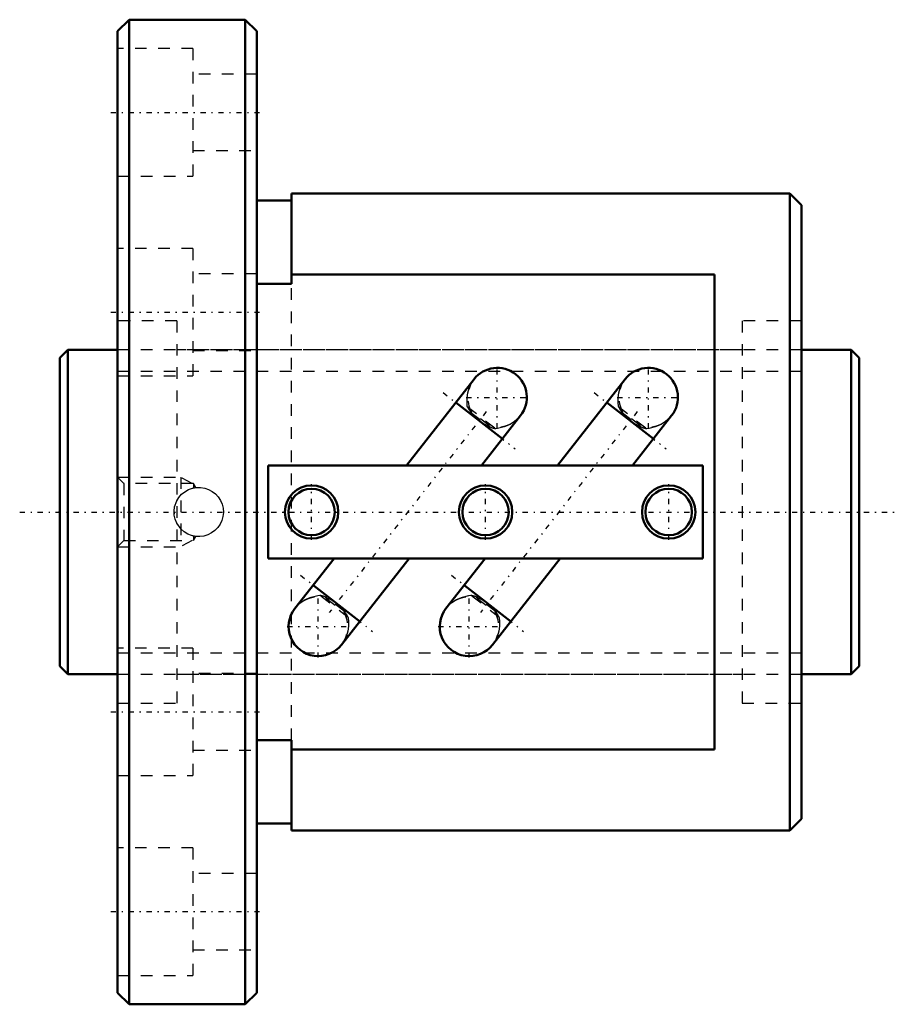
# Model space of a CAD drawing. Header units: millimetres. Extents: x -3.5 to 72.5, y -42.5 to 42.5.
import ezdxf

# ---------------------------------------------------------------- set-up
doc = ezdxf.new("R2010")
doc.units = ezdxf.units.MM
doc.linetypes.add('Center', pattern=[1.5, 0.45, -0.5, 0.05, -0.5])
doc.linetypes.add('Dashed', pattern=[2, 1, -1])
for name, color, linetype, lineweight in [('2d ConnectionPoints', 7, 'Continuous', 50), ('AM_0', 7, 'Continuous', 50), ('AM_5', 3, 'Continuous', 25), ('AM_7', 7, 'Center', 25), ('AM_9', 6, 'Dashed', 25)]:
    doc.layers.add(name, color=color, linetype=linetype, lineweight=lineweight)

# ---------------------------------------------------------------- blocks, each defined once
blk = doc.blocks.new('1_BIF2805V_5RR_Nut_0_in_BIF2805V_5RRG0_69LC0_000_0')
at = {"layer": 'AM_0'}
for p, q in [((6, 42.5), (5, 41.5)), ((16, 42.5), (6, 42.5)), ((6, 42.5), (6, -42.5)), ((17, 41.5), (16, 42.5)), ((16, 42.5), (16, -42.5)), ((5, 41.5), (5, -41.5)), ((17, 41.5), (17, -41.5)), ((20, 27.5), (20, 19.688)), ((63, 27.5), (20, 27.5)), ((64, 26.5), (63, 27.5)), ((63, 27.5), (63, -27.5)), ((20, 26.9), (17, 26.9)), ((64, 26.5), (64, -26.5)), ((56.5, 20.5), (20, 20.5)), ((56.5, -20.5), (56.5, 20.5)), ((20, 19.688), (17, 19.688)), ((35.752, 11.459), (29.924, 4)), ((48.787, 11.459), (42.959, 4)), ((38.201, 6.31), (34.182, 9.45)), ((51.236, 6.31), (47.217, 9.45)), ((36.396, 4), (39.771, 8.32)), ((49.431, 4), (52.806, 8.32)), ((55.5, 4), (18, 4)), ((18, 4), (18, -4)), ((55.5, -4), (55.5, 4)), ((18, -4), (55.5, -4)), ((23.674, -4), (20.299, -8.32)), ((24.318, -11.459), (30.146, -4)), ((36.709, -4), (33.334, -8.32)), ((37.353, -11.459), (43.181, -4)), ((21.869, -6.31), (25.888, -9.45)), ((34.904, -6.31), (38.923, -9.45)), ((17, -19.688), (20, -19.688)), ((20, -19.688), (20, -27.5)), ((20, -20.5), (56.5, -20.5)), ((17, -26.9), (20, -26.9)), ((63, -27.5), (64, -26.5)), ((20, -27.5), (63, -27.5)), ((5, -41.5), (6, -42.5)), ((16, -42.5), (17, -41.5)), ((6, -42.5), (16, -42.5))]:
    blk.add_line(p, q, dxfattribs=at)
for centre, radius in [((21.74, 0), 2.3), ((21.74, 0), 2), ((36.75, 0), 2.3), ((36.75, 0), 2), ((52.55, 0), 2.3), ((52.55, 0), 2)]:
    blk.add_circle(centre, radius, dxfattribs=at)
for centre, start, end in [((37.762, 9.89), 322, 142), ((50.797, 9.89), 322, 142), ((22.308, -9.89), 142, 322), ((35.343, -9.89), 142, 322)]:
    blk.add_arc(centre, 2.55, start, end, dxfattribs=at)
at = {"layer": 'AM_5', "linetype": 'Dashed'}
for p, q in [((5, 3), (10.44, 3)), ((11.44, 2.458), (10.44, 3)), ((10.44, 3), (10.44, -3)), ((11.44, -2.459), (10.44, -3)), ((5, -3), (10.44, -3))]:
    blk.add_line(p, q, dxfattribs=at)
at = {"layer": 'AM_7'}
for p, q in [((4.4, 34.5), (17.6, 34.5)), ((4.4, 17.25), (17.6, 17.25)), ((37.762, 7.212), (37.762, 12.567)), ((50.797, 7.212), (50.797, 12.567)), ((33.089, 10.304), (39.294, 5.456)), ((46.124, 10.304), (52.329, 5.456)), ((35.084, 9.89), (40.439, 9.89)), ((48.119, 9.89), (53.474, 9.89)), ((36.807, 8.668), (23.263, -8.668)), ((49.842, 8.668), (36.298, -8.668)), ((21.74, -2.415), (21.74, 2.415)), ((36.75, -2.415), (36.75, 2.415)), ((52.55, -2.415), (52.55, 2.415)), ((20.776, -5.456), (26.981, -10.304)), ((33.811, -5.456), (40.016, -10.304)), ((22.308, -12.567), (22.308, -7.212)), ((35.343, -12.567), (35.343, -7.212)), ((19.631, -9.89), (24.986, -9.89)), ((32.666, -9.89), (38.021, -9.89)), ((4.4, -17.25), (17.6, -17.25)), ((4.4, -34.5), (17.6, -34.5))]:
    blk.add_line(p, q, dxfattribs=at)
at = {"layer": 'AM_9'}
for p, q in [((11.5, 40), (5, 40)), ((11.5, 40), (11.5, 29)), ((17, 37.8), (11.5, 37.8)), ((11.5, 31.2), (17, 31.2)), ((5, 29), (11.5, 29)), ((11.5, 22.75), (5, 22.75)), ((11.5, 22.75), (11.5, 11.75)), ((17, 20.55), (11.5, 20.55)), ((20, -19.688), (20, 19.688)), ((10.1, 16.5), (5, 16.5)), ((10.1, 16.5), (10.1, -16.5)), ((64, 16.5), (58.9, 16.5)), ((58.9, 16.5), (58.9, -16.5)), ((58.9, 14), (10.1, 14)), ((11.5, 13.95), (17, 13.95)), ((5, 11.75), (11.5, 11.75)), ((35.586, 11.228), (35.715, 11.412)), ((35.715, 11.412), (35.761, 11.471)), ((48.621, 11.228), (48.75, 11.412)), ((48.75, 11.412), (48.796, 11.471)), ((35.172, 9.114), (37.635, 7.189)), ((35.535, 8.647), (35.412, 8.49)), ((35.491, 8.591), (37.051, 7.372)), ((37.095, 7.428), (35.535, 8.647)), ((48.207, 9.114), (50.67, 7.189)), ((48.57, 8.647), (48.447, 8.49)), ((48.526, 8.591), (50.086, 7.372)), ((50.13, 7.428), (48.57, 8.647)), ((39.801, 8.36), (39.746, 8.288)), ((52.836, 8.36), (52.781, 8.288)), ((37.095, 7.428), (36.972, 7.271)), ((50.13, 7.428), (50.007, 7.271)), ((5.541, 2.458), (5, 3)), ((11.55, 2.458), (5.541, 2.458)), ((5.541, 2.458), (5.541, -2.459)), ((11.489, 2.062), (11.55, 2.077)), ((11.55, 2.458), (11.55, 2.077)), ((11.749, 2.114), (11.55, 2.458)), ((10.081, 0.911), (10.144, 1.035)), ((10.12, -0.99), (10.07, -0.888)), ((5, -3), (5.541, -2.459)), ((5.541, -2.459), (11.55, -2.459)), ((11.55, -2.077), (11.467, -2.057)), ((11.55, -2.077), (11.55, -2.459)), ((11.55, -2.459), (11.749, -2.114)), ((24.898, -9.114), (22.435, -7.189)), ((22.975, -7.428), (23.098, -7.271)), ((22.975, -7.428), (24.535, -8.647)), ((24.579, -8.591), (23.019, -7.372)), ((37.933, -9.114), (35.47, -7.189)), ((36.01, -7.428), (36.133, -7.271)), ((36.01, -7.428), (37.57, -8.647)), ((37.614, -8.591), (36.054, -7.372)), ((20.269, -8.36), (20.324, -8.288)), ((24.535, -8.647), (24.658, -8.49)), ((33.304, -8.36), (33.359, -8.288)), ((37.57, -8.647), (37.693, -8.49)), ((11.5, -11.75), (5, -11.75)), ((11.5, -11.75), (11.5, -22.75)), ((24.355, -11.412), (24.309, -11.471)), ((24.484, -11.228), (24.355, -11.412)), ((37.39, -11.412), (37.344, -11.471)), ((37.519, -11.228), (37.39, -11.412)), ((10.1, -14), (58.9, -14)), ((17, -13.95), (11.5, -13.95)), ((5, -16.5), (10.1, -16.5)), ((58.9, -16.5), (64, -16.5)), ((11.5, -20.55), (17, -20.55)), ((5, -22.75), (11.5, -22.75)), ((11.5, -29), (5, -29)), ((11.5, -29), (11.5, -40)), ((17, -31.2), (11.5, -31.2)), ((11.5, -37.8), (17, -37.8)), ((5, -40), (11.5, -40))]:
    blk.add_line(p, q, dxfattribs=at)
for points in [[(35.172, 9.114), (35.171, 9.129), (35.157, 9.441), (35.159, 9.867), (35.213, 10.294), (35.328, 10.704), (35.511, 11.101), (35.586, 11.228)], [(48.207, 9.114), (48.206, 9.129), (48.192, 9.441), (48.194, 9.867), (48.248, 10.294), (48.363, 10.704), (48.546, 11.101), (48.621, 11.228)], [(39.746, 8.288), (39.577, 8.093), (39.253, 7.806), (38.877, 7.568), (38.356, 7.354), (37.792, 7.221), (37.635, 7.189)], [(52.781, 8.288), (52.612, 8.093), (52.288, 7.806), (51.912, 7.568), (51.391, 7.354), (50.827, 7.221), (50.67, 7.189)], [(10.1, 0.951), (10.287, 1.257), (10.523, 1.527), (10.801, 1.754), (11.113, 1.931), (11.451, 2.052), (11.804, 2.116), (12.16, 2.119), (12.511, 2.062), (12.846, 1.949), (13.157, 1.782), (13.439, 1.564), (13.68, 1.301), (13.875, 1), (14.016, 0.67), (14.1, 0.322), (14.124, -0.036), (14.089, -0.388), (13.995, -0.73), (13.846, -1.051), (13.646, -1.343), (13.398, -1.6), (13.11, -1.812), (12.789, -1.973), (12.445, -2.078), (12.091, -2.123), (11.734, -2.108), (11.388, -2.035), (11.059, -1.905), (10.755, -1.722), (10.486, -1.491), (10.1, -0.951)], [(11.55, 2.077), (11.707, 2.104), (11.751, 2.11)], [(10.1, -0.951), (9.969, -0.626), (9.893, -0.273), (9.877, 0.078), (9.92, 0.436), (10.1, 0.951)], [(20.324, -8.288), (20.493, -8.093), (20.817, -7.806), (21.193, -7.568), (21.714, -7.354), (22.278, -7.221), (22.435, -7.189)], [(33.359, -8.288), (33.528, -8.093), (33.852, -7.806), (34.228, -7.568), (34.749, -7.354), (35.313, -7.221), (35.47, -7.189)], [(24.898, -9.114), (24.899, -9.129), (24.913, -9.441), (24.911, -9.867), (24.857, -10.294), (24.742, -10.704), (24.559, -11.101), (24.484, -11.228)], [(37.933, -9.114), (37.934, -9.129), (37.948, -9.441), (37.946, -9.867), (37.892, -10.294), (37.777, -10.704), (37.594, -11.101), (37.519, -11.228)]]:
    blk.add_lwpolyline(points, dxfattribs=at)
for centre, radius, start, end in [((37.762, 9.89), 2.55, 142, 209.15649), ((50.797, 9.89), 2.55, 142, 209.15649), ((37.762, 9.89), 2.55, 232, 322), ((50.797, 9.89), 2.55, 232, 322), ((12, 0), 2.125, 180, 184.54414), ((22.308, -9.89), 2.55, 52, 142), ((35.343, -9.89), 2.55, 52, 142), ((22.308, -9.89), 2.55, 322, 29.15649), ((35.343, -9.89), 2.55, 322, 29.15649)]:
    blk.add_arc(centre, radius, start, end, dxfattribs=at)
for centre, major_axis, start_param, end_param in [((37.201, 9.172), (2.009, -1.57), 4.052583, 4.313695), ((50.236, 9.172), (2.009, -1.57), 4.052583, 4.313695), ((37.201, 9.172), (2.009, -1.57), 5.111083, 5.372195), ((50.236, 9.172), (2.009, -1.57), 5.111083, 5.372195), ((22.869, -9.172), (-2.009, 1.57), 5.111083, 5.372195), ((35.904, -9.172), (-2.009, 1.57), 5.111083, 5.372195), ((22.869, -9.172), (-2.009, 1.57), 4.052583, 4.313695), ((35.904, -9.172), (-2.009, 1.57), 4.052583, 4.313695)]:
    blk.add_ellipse(centre, major_axis=major_axis, ratio=0.642788, start_param=start_param, end_param=end_param, dxfattribs=at)
blk = doc.blocks.new('2_BIF2805V_5RR000_Shaft_0_in_BIF2805V_5RRG0_69LC0_000_0')
at = {"layer": 'AM_0'}
for p, q in [((0.7, 14), (0, 13.3)), ((5, 14), (0.7, 14)), ((0.7, 14), (0.7, -14)), ((68.3, 14), (64, 14)), ((69, 13.3), (68.3, 14)), ((68.3, 14), (68.3, -14)), ((0, 13.3), (0, -13.3)), ((69, 13.3), (69, -13.3)), ((0, -13.3), (0.7, -14)), ((68.3, -14), (69, -13.3)), ((0.7, -14), (5, -14)), ((64, -14), (68.3, -14))]:
    blk.add_line(p, q, dxfattribs=at)
at = {"layer": 'AM_5', "linetype": 'Dashed'}
for p, q in [((5, 12.1595), (64, 12.1595)), ((5, -12.1595), (64, -12.1595))]:
    blk.add_line(p, q, dxfattribs=at)
at = {"layer": 'AM_7'}
blk.add_line((-3.45, 0), (72.45, 0), dxfattribs=at)
at = {"layer": 'AM_9'}
for p, q in [((64, 14), (5, 14)), ((5, -14), (64, -14))]:
    blk.add_line(p, q, dxfattribs=at)

msp = doc.modelspace()

# ---------------------------------------------------------------- linework, layer by layer
at = {"layer": '2d ConnectionPoints'}
for p in [(0, 0), (5, 0)]:
    msp.add_point(p, dxfattribs=at)

# ---------------------------------------------------------------- block references
for name in ['1_BIF2805V_5RR_Nut_0_in_BIF2805V_5RRG0_69LC0_000_0', '2_BIF2805V_5RR000_Shaft_0_in_BIF2805V_5RRG0_69LC0_000_0']:
    msp.add_blockref(name, (0, 0))

doc.saveas('drawing.dxf')
